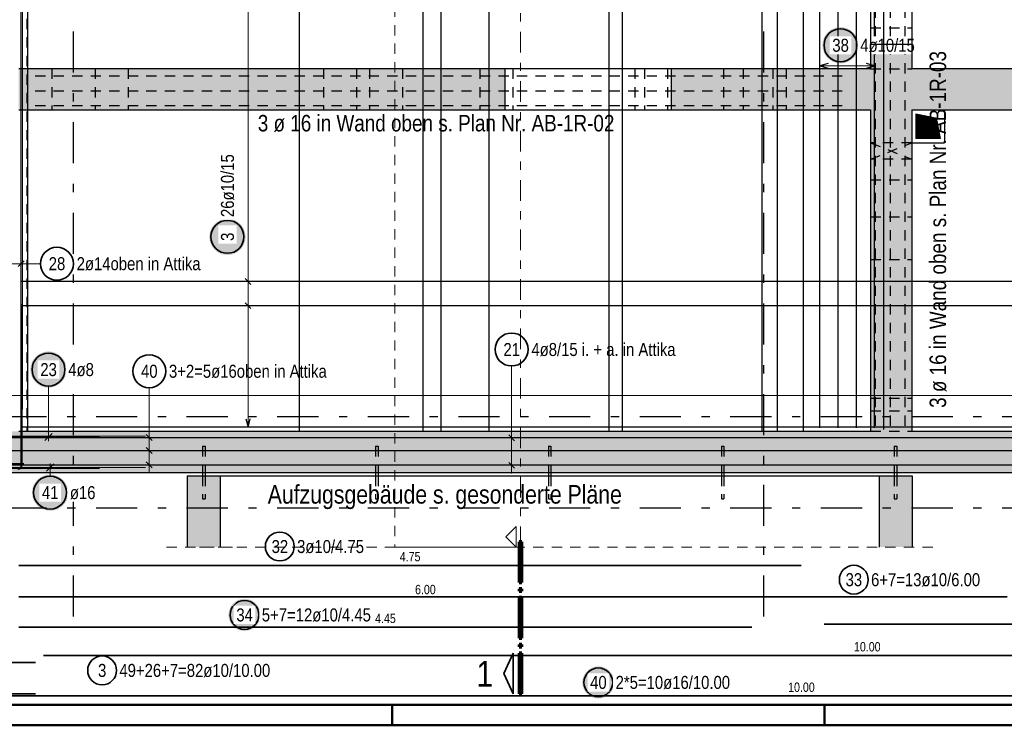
# Model space of a CAD drawing. Header units: millimetres. Extents: x -50 to 89, y -23 to 66.
# Tile 21 of 60: x 5.98 to 17.93, y 0 to 8.56. Entities that reach past the tile are written whole.
import ezdxf

# ---------------------------------------------------------------- set-up
doc = ezdxf.new("R2010")
doc.units = ezdxf.units.MM
for name, pattern in [('DASHDOT', [1, 0.5, -0.25, 0, -0.25]), ('DASHDOTX2', [2, 1, -0.5, 0, -0.5]), ('HIDDEN', [0.375, 0.25, -0.125])]:
    doc.linetypes.add(name, pattern=pattern)
for name, color, linetype, lineweight in [('Achsen', 7, 'Continuous', 20), ('Bewehrung obere', 7, 'Continuous', 20), ('Geschnittene Kanten', 7, 'Continuous', 20), ('Schraffuren', 7, 'Continuous', 20)]:
    doc.layers.add(name, color=color, linetype=linetype, lineweight=lineweight)
doc.styles.add('Arial Narrow', font='ARIALN.TTF')

msp = doc.modelspace()

# ---------------------------------------------------------------- hatches: boundary and pattern name
at = {"lineweight": 13}
h = msp.add_hatch(dxfattribs=at)
h.set_pattern_fill('Mau', color=6, scale=0.01, angle=45, style=0, pattern_type=2)
h.set_pattern_definition([(45, (0, 0), (-0.0036769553, 0.0036769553), [])])
h.paths.add_polyline_path([(17.157032, 7.117223), (17.107032, 7.367223), (16.857032, 7.417223), (16.857032, 7.117223)])
at = {"lineweight": 0, "true_color": 0xffffff}
msp.add_hatch(color=7, dxfattribs=at).paths.add_polyline_path([(6.566936, 2.822811), (6.566802, 2.830489), (6.5664, 2.838158), (6.565731, 2.845808), (6.564795, 2.853429), (6.563594, 2.861014), (6.562129, 2.868552), (6.560401, 2.876034), (6.558414, 2.883452), (6.556169, 2.890795), (6.553669, 2.898056), (6.550917, 2.905225), (6.547916, 2.912293), (6.544671, 2.919253), (6.541185, 2.926095), (6.537462, 2.932811), (6.533507, 2.939394), (6.529324, 2.945834), (6.52492, 2.952124), (6.520298, 2.958257), (6.515466, 2.964225), (6.510428, 2.97002), (6.505191, 2.975636), (6.499761, 2.981066), (6.494145, 2.986303), (6.488349, 2.991341), (6.482382, 2.996174), (6.476249, 3.000795), (6.469959, 3.0052), (6.463518, 3.009382), (6.456936, 3.013337), (6.45022, 3.01706), (6.443378, 3.020546), (6.436418, 3.023791), (6.42935, 3.026792), (6.422181, 3.029544), (6.41492, 3.032044), (6.407576, 3.034289), (6.400159, 3.036276), (6.392677, 3.038004), (6.385139, 3.039469), (6.377554, 3.04067), (6.369932, 3.041606), (6.362283, 3.042275), (6.354614, 3.042677), (6.346936, 3.042811), (6.339258, 3.042677), (6.33159, 3.042275), (6.32394, 3.041606), (6.316318, 3.04067), (6.308734, 3.039469), (6.301196, 3.038004), (6.293713, 3.036276), (6.286296, 3.034289), (6.278952, 3.032044), (6.271692, 3.029544), (6.264523, 3.026792), (6.257454, 3.023791), (6.250494, 3.020546), (6.243652, 3.01706), (6.236936, 3.013337), (6.230354, 3.009382), (6.223914, 3.0052), (6.217623, 3.000795), (6.211491, 2.996174), (6.205523, 2.991341), (6.199727, 2.986303), (6.194111, 2.981066), (6.188681, 2.975636), (6.183444, 2.97002), (6.178406, 2.964225), (6.173574, 2.958257), (6.168952, 2.952124), (6.164548, 2.945834), (6.160366, 2.939394), (6.156411, 2.932811), (6.152688, 2.926095), (6.149201, 2.919253), (6.145956, 2.912293), (6.142956, 2.905225), (6.140204, 2.898056), (6.137704, 2.890795), (6.135459, 2.883452), (6.133471, 2.876034), (6.131744, 2.868552), (6.130278, 2.861014), (6.129077, 2.853429), (6.128141, 2.845808), (6.127472, 2.838158), (6.12707, 2.830489), (6.126936, 2.822811), (6.12707, 2.815133), (6.127472, 2.807465), (6.128141, 2.799815), (6.129077, 2.792193), (6.130278, 2.784609), (6.131744, 2.777071), (6.133471, 2.769589), (6.135459, 2.762171), (6.137704, 2.754828), (6.140204, 2.747567), (6.142956, 2.740398), (6.145956, 2.733329), (6.149201, 2.72637), (6.152688, 2.719528), (6.156411, 2.712811), (6.160366, 2.706229), (6.164548, 2.699789), (6.168952, 2.693499), (6.173574, 2.687366), (6.178406, 2.681398), (6.183444, 2.675603), (6.188681, 2.669986), (6.194111, 2.664557), (6.199727, 2.659319), (6.205523, 2.654282), (6.211491, 2.649449), (6.217623, 2.644828), (6.223914, 2.640423), (6.230354, 2.636241), (6.236936, 2.632286), (6.243652, 2.628563), (6.250494, 2.625077), (6.257454, 2.621831), (6.264523, 2.618831), (6.271692, 2.616079), (6.278952, 2.613579), (6.286296, 2.611334), (6.293713, 2.609346), (6.301196, 2.607619), (6.308734, 2.606154), (6.316318, 2.604952), (6.32394, 2.604017), (6.33159, 2.603347), (6.339258, 2.602945), (6.346936, 2.602811), (6.354614, 2.602945), (6.362283, 2.603347), (6.369932, 2.604017), (6.377554, 2.604952), (6.385139, 2.606154), (6.392677, 2.607619), (6.400159, 2.609346), (6.407576, 2.611334), (6.41492, 2.613579), (6.422181, 2.616079), (6.42935, 2.618831), (6.436418, 2.621831), (6.443378, 2.625077), (6.45022, 2.628563), (6.456936, 2.632286), (6.463518, 2.636241), (6.469959, 2.640423), (6.476249, 2.644828), (6.482382, 2.649449), (6.488349, 2.654282), (6.494145, 2.659319), (6.499761, 2.664557), (6.505191, 2.669986), (6.510428, 2.675603), (6.515466, 2.681398), (6.520298, 2.687366), (6.52492, 2.693499), (6.529324, 2.699789), (6.533507, 2.706229), (6.537462, 2.712811), (6.541185, 2.719528), (6.544671, 2.72637), (6.547916, 2.733329), (6.550917, 2.740398), (6.553669, 2.747567), (6.556169, 2.754828), (6.558414, 2.762171), (6.560401, 2.769589), (6.562129, 2.777071), (6.563594, 2.784609), (6.564795, 2.792193), (6.565731, 2.799815), (6.5664, 2.807465)])
at = {"lineweight": 25, "true_color": 0xffffff}
msp.add_hatch(color=7, dxfattribs=at).paths.add_polyline_path([(13.197384, 0.520096), (13.197266, 0.526902), (13.196909, 0.533699), (13.196316, 0.540479), (13.195487, 0.547235), (13.194422, 0.553958), (13.193123, 0.560639), (13.191592, 0.567271), (13.18983, 0.573845), (13.18784, 0.580354), (13.185625, 0.58679), (13.183185, 0.593144), (13.180526, 0.59941), (13.177649, 0.605579), (13.174559, 0.611643), (13.171259, 0.617596), (13.167754, 0.62343), (13.164047, 0.629139), (13.160143, 0.634714), (13.156047, 0.64015), (13.151763, 0.64544), (13.147298, 0.650577), (13.142656, 0.655555), (13.137843, 0.660367), (13.132865, 0.665009), (13.127728, 0.669475), (13.122438, 0.673758), (13.117003, 0.677854), (13.111427, 0.681758), (13.105719, 0.685466), (13.099884, 0.688971), (13.093931, 0.692271), (13.087867, 0.695361), (13.081698, 0.698238), (13.075433, 0.700897), (13.069078, 0.703336), (13.062643, 0.705552), (13.056134, 0.707542), (13.049559, 0.709304), (13.042927, 0.710835), (13.036246, 0.712134), (13.029523, 0.713198), (13.022768, 0.714028), (13.015987, 0.714621), (13.00919, 0.714977), (13.002384, 0.715096), (12.995579, 0.714977), (12.988782, 0.714621), (12.982001, 0.714028), (12.975246, 0.713198), (12.968523, 0.712134), (12.961842, 0.710835), (12.95521, 0.709304), (12.948635, 0.707542), (12.942126, 0.705552), (12.935691, 0.703336), (12.929336, 0.700897), (12.923071, 0.698238), (12.916902, 0.695361), (12.910838, 0.692271), (12.904884, 0.688971), (12.89905, 0.685466), (12.893342, 0.681758), (12.887766, 0.677854), (12.88233, 0.673758), (12.877041, 0.669475), (12.871904, 0.665009), (12.866926, 0.660367), (12.862113, 0.655555), (12.857471, 0.650577), (12.853006, 0.64544), (12.848722, 0.64015), (12.844626, 0.634714), (12.840722, 0.629139), (12.837015, 0.62343), (12.83351, 0.617596), (12.83021, 0.611643), (12.82712, 0.605579), (12.824243, 0.59941), (12.821584, 0.593144), (12.819144, 0.58679), (12.816928, 0.580354), (12.814938, 0.573845), (12.813177, 0.567271), (12.811646, 0.560639), (12.810347, 0.553958), (12.809282, 0.547235), (12.808453, 0.540479), (12.807859, 0.533699), (12.807503, 0.526902), (12.807384, 0.520096), (12.807503, 0.513291), (12.807859, 0.506494), (12.808453, 0.499713), (12.809282, 0.492957), (12.810347, 0.486235), (12.811646, 0.479553), (12.813177, 0.472921), (12.814938, 0.466347), (12.816928, 0.459838), (12.819144, 0.453402), (12.821584, 0.447048), (12.824243, 0.440782), (12.82712, 0.434614), (12.83021, 0.428549), (12.83351, 0.422596), (12.837015, 0.416762), (12.840722, 0.411054), (12.844626, 0.405478), (12.848722, 0.400042), (12.853006, 0.394753), (12.857471, 0.389616), (12.862113, 0.384638), (12.866926, 0.379825), (12.871904, 0.375183), (12.877041, 0.370717), (12.88233, 0.366434), (12.887766, 0.362338), (12.893342, 0.358434), (12.89905, 0.354727), (12.904884, 0.351221), (12.910838, 0.347921), (12.916902, 0.344831), (12.923071, 0.341955), (12.929336, 0.339295), (12.935691, 0.336856), (12.942126, 0.33464), (12.948635, 0.33265), (12.95521, 0.330888), (12.961842, 0.329357), (12.968523, 0.328059), (12.975246, 0.326994), (12.982001, 0.326164), (12.988782, 0.325571), (12.995579, 0.325215), (13.002384, 0.325096), (13.00919, 0.325215), (13.015987, 0.325571), (13.022768, 0.326164), (13.029523, 0.326994), (13.036246, 0.328059), (13.042927, 0.329357), (13.049559, 0.330888), (13.056134, 0.33265), (13.062643, 0.33464), (13.069078, 0.336856), (13.075433, 0.339295), (13.081698, 0.341955), (13.087867, 0.344831), (13.093931, 0.347921), (13.099884, 0.351221), (13.105719, 0.354727), (13.111427, 0.358434), (13.117003, 0.362338), (13.122438, 0.366434), (13.127728, 0.370717), (13.132865, 0.375183), (13.137843, 0.379825), (13.142656, 0.384638), (13.147298, 0.389616), (13.151763, 0.394753), (13.156047, 0.400042), (13.160143, 0.405478), (13.164047, 0.411054), (13.167754, 0.416762), (13.171259, 0.422596), (13.174559, 0.428549), (13.177649, 0.434614), (13.180526, 0.440782), (13.183185, 0.447048), (13.185625, 0.453402), (13.18784, 0.459838), (13.18983, 0.466347), (13.191592, 0.472921), (13.193123, 0.479553), (13.194422, 0.486235), (13.195487, 0.492957), (13.196316, 0.499713), (13.196909, 0.506494)])
at = {"layer": 'Bewehrung obere', "lineweight": 25, "true_color": 0xffffff}
for points in [[(16.16266, 8.249866), (16.162526, 8.257543), (16.162124, 8.265212), (16.161454, 8.272862), (16.160519, 8.280484), (16.159317, 8.288068), (16.157852, 8.295606), (16.156125, 8.303088), (16.154137, 8.310506), (16.151892, 8.317849), (16.149392, 8.32511), (16.14664, 8.332279), (16.14364, 8.339348), (16.140394, 8.346307), (16.136908, 8.353149), (16.133185, 8.359866), (16.12923, 8.366448), (16.125048, 8.372888), (16.120643, 8.379178), (16.116022, 8.385311), (16.111189, 8.391279), (16.106151, 8.397074), (16.100914, 8.40269), (16.095484, 8.40812), (16.089868, 8.413357), (16.084073, 8.418395), (16.078105, 8.423228), (16.071972, 8.427849), (16.065682, 8.432254), (16.059242, 8.436436), (16.05266, 8.440391), (16.045943, 8.444114), (16.039101, 8.4476), (16.032142, 8.450846), (16.025073, 8.453846), (16.017904, 8.456598), (16.010643, 8.459098), (16.0033, 8.461343), (15.995882, 8.463331), (15.9884, 8.465058), (15.980862, 8.466523), (15.973278, 8.467725), (15.965656, 8.46866), (15.958006, 8.46933), (15.950338, 8.469732), (15.94266, 8.469866), (15.934982, 8.469732), (15.927313, 8.46933), (15.919663, 8.46866), (15.912042, 8.467725), (15.904457, 8.466523), (15.896919, 8.465058), (15.889437, 8.463331), (15.882019, 8.461343), (15.874676, 8.459098), (15.867415, 8.456598), (15.860246, 8.453846), (15.853178, 8.450846), (15.846218, 8.4476), (15.839376, 8.444114), (15.83266, 8.440391), (15.826077, 8.436436), (15.819637, 8.432254), (15.813347, 8.427849), (15.807214, 8.423228), (15.801246, 8.418395), (15.795451, 8.413357), (15.789835, 8.40812), (15.784405, 8.40269), (15.779168, 8.397074), (15.77413, 8.391279), (15.769297, 8.385311), (15.764676, 8.379178), (15.760271, 8.372888), (15.756089, 8.366448), (15.752134, 8.359866), (15.748411, 8.353149), (15.744925, 8.346307), (15.74168, 8.339348), (15.738679, 8.332279), (15.735927, 8.32511), (15.733427, 8.317849), (15.731182, 8.310506), (15.729195, 8.303088), (15.727467, 8.295606), (15.726002, 8.288068), (15.724801, 8.280484), (15.723865, 8.272862), (15.723196, 8.265212), (15.722794, 8.257543), (15.72266, 8.249866), (15.722794, 8.242188), (15.723196, 8.234519), (15.723865, 8.226869), (15.724801, 8.219248), (15.726002, 8.211663), (15.727467, 8.204125), (15.729195, 8.196643), (15.731182, 8.189225), (15.733427, 8.181882), (15.735927, 8.174621), (15.738679, 8.167452), (15.74168, 8.160384), (15.744925, 8.153424), (15.748411, 8.146582), (15.752134, 8.139866), (15.756089, 8.133283), (15.760271, 8.126843), (15.764676, 8.120553), (15.769297, 8.11442), (15.77413, 8.108452), (15.779168, 8.102657), (15.784405, 8.097041), (15.789835, 8.091611), (15.795451, 8.086374), (15.801246, 8.081336), (15.807214, 8.076503), (15.813347, 8.071882), (15.819637, 8.067477), (15.826077, 8.063295), (15.83266, 8.05934), (15.839376, 8.055617), (15.846218, 8.052131), (15.853178, 8.048886), (15.860246, 8.045885), (15.867415, 8.043133), (15.874676, 8.040633), (15.882019, 8.038388), (15.889437, 8.036401), (15.896919, 8.034673), (15.904457, 8.033208), (15.912042, 8.032007), (15.919663, 8.031071), (15.927313, 8.030402), (15.934982, 8.03), (15.94266, 8.029866), (15.950338, 8.03), (15.958006, 8.030402), (15.965656, 8.031071), (15.973278, 8.032007), (15.980862, 8.033208), (15.9884, 8.034673), (15.995882, 8.036401), (16.0033, 8.038388), (16.010643, 8.040633), (16.017904, 8.043133), (16.025073, 8.045885), (16.032142, 8.048886), (16.039101, 8.052131), (16.045943, 8.055617), (16.05266, 8.05934), (16.059242, 8.063295), (16.065682, 8.067477), (16.071972, 8.071882), (16.078105, 8.076503), (16.084073, 8.081336), (16.089868, 8.086374), (16.095484, 8.091611), (16.100914, 8.097041), (16.106151, 8.102657), (16.111189, 8.108452), (16.116022, 8.11442), (16.120643, 8.120553), (16.125048, 8.126843), (16.12923, 8.133283), (16.133185, 8.139866), (16.136908, 8.146582), (16.140394, 8.153424), (16.14364, 8.160384), (16.14664, 8.167452), (16.149392, 8.174621), (16.151892, 8.181882), (16.154137, 8.189225), (16.156125, 8.196643), (16.157852, 8.204125), (16.159317, 8.211663), (16.160519, 8.219248), (16.161454, 8.226869), (16.162124, 8.234519)], [(8.72, 5.925791), (8.719866, 5.933469), (8.719464, 5.941138), (8.718795, 5.948787), (8.717859, 5.956409), (8.716658, 5.963994), (8.715192, 5.971532), (8.713465, 5.979014), (8.711478, 5.986431), (8.709232, 5.993775), (8.706732, 6.001036), (8.70398, 6.008205), (8.70098, 6.015273), (8.697735, 6.022233), (8.694248, 6.029075), (8.690526, 6.035791), (8.686571, 6.042373), (8.682388, 6.048814), (8.677984, 6.055104), (8.673362, 6.061237), (8.66853, 6.067204), (8.663492, 6.073), (8.658255, 6.078616), (8.652825, 6.084046), (8.647209, 6.089283), (8.641413, 6.094321), (8.635446, 6.099153), (8.629313, 6.103775), (8.623022, 6.108179), (8.616582, 6.112362), (8.61, 6.116317), (8.603284, 6.12004), (8.596442, 6.123526), (8.589482, 6.126771), (8.582413, 6.129772), (8.575244, 6.132523), (8.567984, 6.135024), (8.56064, 6.137269), (8.553223, 6.139256), (8.545741, 6.140984), (8.538203, 6.142449), (8.530618, 6.14365), (8.522996, 6.144586), (8.515346, 6.145255), (8.507678, 6.145657), (8.5, 6.145791), (8.492322, 6.145657), (8.484654, 6.145255), (8.477004, 6.144586), (8.469382, 6.14365), (8.461797, 6.142449), (8.454259, 6.140984), (8.446777, 6.139256), (8.43936, 6.137269), (8.432016, 6.135024), (8.424756, 6.132523), (8.417587, 6.129772), (8.410518, 6.126771), (8.403558, 6.123526), (8.396716, 6.12004), (8.39, 6.116317), (8.383418, 6.112362), (8.376978, 6.108179), (8.370687, 6.103775), (8.364554, 6.099153), (8.358587, 6.094321), (8.352791, 6.089283), (8.347175, 6.084046), (8.341745, 6.078616), (8.336508, 6.073), (8.33147, 6.067204), (8.326638, 6.061237), (8.322016, 6.055104), (8.317612, 6.048814), (8.313429, 6.042373), (8.309474, 6.035791), (8.305752, 6.029075), (8.302265, 6.022233), (8.29902, 6.015273), (8.29602, 6.008205), (8.293268, 6.001036), (8.290768, 5.993775), (8.288522, 5.986431), (8.286535, 5.979014), (8.284808, 5.971532), (8.283342, 5.963994), (8.282141, 5.956409), (8.281205, 5.948787), (8.280536, 5.941138), (8.280134, 5.933469), (8.28, 5.925791), (8.280134, 5.918113), (8.280536, 5.910445), (8.281205, 5.902795), (8.282141, 5.895173), (8.283342, 5.887588), (8.284808, 5.880051), (8.286535, 5.872568), (8.288522, 5.865151), (8.290768, 5.857807), (8.293268, 5.850547), (8.29602, 5.843378), (8.29902, 5.836309), (8.302265, 5.829349), (8.305752, 5.822507), (8.309474, 5.815791), (8.313429, 5.809209), (8.317612, 5.802769), (8.322016, 5.796478), (8.326638, 5.790346), (8.33147, 5.784378), (8.336508, 5.778582), (8.341745, 5.772966), (8.347175, 5.767536), (8.352791, 5.762299), (8.358587, 5.757261), (8.364554, 5.752429), (8.370687, 5.747807), (8.376978, 5.743403), (8.383418, 5.739221), (8.39, 5.735266), (8.396716, 5.731543), (8.403558, 5.728056), (8.410518, 5.724811), (8.417587, 5.721811), (8.424756, 5.719059), (8.432016, 5.716559), (8.43936, 5.714314), (8.446777, 5.712326), (8.454259, 5.710599), (8.461797, 5.709133), (8.469382, 5.707932), (8.477004, 5.706996), (8.484654, 5.706327), (8.492322, 5.705925), (8.5, 5.705791), (8.507678, 5.705925), (8.515346, 5.706327), (8.522996, 5.706996), (8.530618, 5.707932), (8.538203, 5.709133), (8.545741, 5.710599), (8.553223, 5.712326), (8.56064, 5.714314), (8.567984, 5.716559), (8.575244, 5.719059), (8.582413, 5.721811), (8.589482, 5.724811), (8.596442, 5.728056), (8.603284, 5.731543), (8.61, 5.735266), (8.616582, 5.739221), (8.623022, 5.743403), (8.629313, 5.747807), (8.635446, 5.752429), (8.641413, 5.757261), (8.647209, 5.762299), (8.652825, 5.767536), (8.658255, 5.772966), (8.663492, 5.778582), (8.66853, 5.784378), (8.673362, 5.790346), (8.677984, 5.796478), (8.682388, 5.802769), (8.686571, 5.809209), (8.690526, 5.815791), (8.694248, 5.822507), (8.697735, 5.829349), (8.70098, 5.836309), (8.70398, 5.843378), (8.706732, 5.850547), (8.709232, 5.857807), (8.711478, 5.865151), (8.713465, 5.872568), (8.715192, 5.880051), (8.716658, 5.887588), (8.717859, 5.895173), (8.718795, 5.902795), (8.719464, 5.910445)]]:
    msp.add_hatch(color=7, dxfattribs=at).paths.add_polyline_path(points)
at = {"layer": 'Geschnittene Kanten', "lineweight": 25, "true_color": 0xffffff}
for points in [[(6.547194, 4.315481), (6.54706, 4.323159), (6.546658, 4.330827), (6.545988, 4.338477), (6.545053, 4.346099), (6.543851, 4.353683), (6.542386, 4.361221), (6.540659, 4.368704), (6.538671, 4.376121), (6.536426, 4.383464), (6.533926, 4.390725), (6.531174, 4.397894), (6.528174, 4.404963), (6.524928, 4.411922), (6.521442, 4.418764), (6.517719, 4.425481), (6.513764, 4.432063), (6.509582, 4.438503), (6.505177, 4.444793), (6.500556, 4.450926), (6.495723, 4.456894), (6.490685, 4.462689), (6.485448, 4.468306), (6.480018, 4.473735), (6.474402, 4.478973), (6.468607, 4.48401), (6.462639, 4.488843), (6.456506, 4.493464), (6.450216, 4.497869), (6.443776, 4.502051), (6.437194, 4.506006), (6.430477, 4.509729), (6.423635, 4.513215), (6.416676, 4.516461), (6.409607, 4.519461), (6.402438, 4.522213), (6.395177, 4.524713), (6.387834, 4.526958), (6.380416, 4.528946), (6.372934, 4.530673), (6.365396, 4.532138), (6.357812, 4.53334), (6.35019, 4.534276), (6.34254, 4.534945), (6.334872, 4.535347), (6.327194, 4.535481), (6.319516, 4.535347), (6.311847, 4.534945), (6.304197, 4.534276), (6.296576, 4.53334), (6.288991, 4.532138), (6.281453, 4.530673), (6.273971, 4.528946), (6.266553, 4.526958), (6.25921, 4.524713), (6.251949, 4.522213), (6.24478, 4.519461), (6.237712, 4.516461), (6.230752, 4.513215), (6.22391, 4.509729), (6.217194, 4.506006), (6.210611, 4.502051), (6.204171, 4.497869), (6.197881, 4.493464), (6.191748, 4.488843), (6.18578, 4.48401), (6.179985, 4.478973), (6.174369, 4.473735), (6.168939, 4.468306), (6.163702, 4.462689), (6.158664, 4.456894), (6.153831, 4.450926), (6.14921, 4.444793), (6.144805, 4.438503), (6.140623, 4.432063), (6.136668, 4.425481), (6.132945, 4.418764), (6.129459, 4.411922), (6.126214, 4.404963), (6.123213, 4.397894), (6.120461, 4.390725), (6.117961, 4.383464), (6.115716, 4.376121), (6.113729, 4.368704), (6.112001, 4.361221), (6.110536, 4.353683), (6.109335, 4.346099), (6.108399, 4.338477), (6.10773, 4.330827), (6.107328, 4.323159), (6.107194, 4.315481), (6.107328, 4.307803), (6.10773, 4.300134), (6.108399, 4.292484), (6.109335, 4.284863), (6.110536, 4.277278), (6.112001, 4.26974), (6.113729, 4.262258), (6.115716, 4.25484), (6.117961, 4.247497), (6.120461, 4.240236), (6.123213, 4.233067), (6.126214, 4.225999), (6.129459, 4.219039), (6.132945, 4.212197), (6.136668, 4.205481), (6.140623, 4.198898), (6.144805, 4.192458), (6.14921, 4.186168), (6.153831, 4.180035), (6.158664, 4.174067), (6.163702, 4.168272), (6.168939, 4.162656), (6.174369, 4.157226), (6.179985, 4.151989), (6.18578, 4.146951), (6.191748, 4.142118), (6.197881, 4.137497), (6.204171, 4.133092), (6.210611, 4.12891), (6.217194, 4.124955), (6.22391, 4.121232), (6.230752, 4.117746), (6.237712, 4.114501), (6.24478, 4.1115), (6.251949, 4.108748), (6.25921, 4.106248), (6.266553, 4.104003), (6.273971, 4.102016), (6.281453, 4.100288), (6.288991, 4.098823), (6.296576, 4.097622), (6.304197, 4.096686), (6.311847, 4.096017), (6.319516, 4.095615), (6.327194, 4.095481), (6.334872, 4.095615), (6.34254, 4.096017), (6.35019, 4.096686), (6.357812, 4.097622), (6.365396, 4.098823), (6.372934, 4.100288), (6.380416, 4.102016), (6.387834, 4.104003), (6.395177, 4.106248), (6.402438, 4.108748), (6.409607, 4.1115), (6.416676, 4.114501), (6.423635, 4.117746), (6.430477, 4.121232), (6.437194, 4.124955), (6.443776, 4.12891), (6.450216, 4.133092), (6.456506, 4.137497), (6.462639, 4.142118), (6.468607, 4.146951), (6.474402, 4.151989), (6.480018, 4.157226), (6.485448, 4.162656), (6.490685, 4.168272), (6.495723, 4.174067), (6.500556, 4.180035), (6.505177, 4.186168), (6.509582, 4.192458), (6.513764, 4.198898), (6.517719, 4.205481), (6.521442, 4.212197), (6.524928, 4.219039), (6.528174, 4.225999), (6.531174, 4.233067), (6.533926, 4.240236), (6.536426, 4.247497), (6.538671, 4.25484), (6.540659, 4.262258), (6.542386, 4.26974), (6.543851, 4.277278), (6.545053, 4.284863), (6.545988, 4.292484), (6.546658, 4.300134)], [(8.902274, 1.339079), (8.902156, 1.345884), (8.901799, 1.352681), (8.901206, 1.359462), (8.900377, 1.366217), (8.899312, 1.37294), (8.898013, 1.379621), (8.896482, 1.386253), (8.89472, 1.392828), (8.89273, 1.399337), (8.890514, 1.405773), (8.888075, 1.412127), (8.885416, 1.418392), (8.882539, 1.424561), (8.879449, 1.430626), (8.876149, 1.436579), (8.872644, 1.442413), (8.868937, 1.448121), (8.865033, 1.453697), (8.860936, 1.459133), (8.856653, 1.464422), (8.852188, 1.469559), (8.847546, 1.474537), (8.842733, 1.47935), (8.837755, 1.483992), (8.832618, 1.488457), (8.827328, 1.492741), (8.821893, 1.496837), (8.816317, 1.500741), (8.810609, 1.504448), (8.804774, 1.507954), (8.798821, 1.511253), (8.792757, 1.514343), (8.786588, 1.51722), (8.780323, 1.519879), (8.773968, 1.522319), (8.767533, 1.524535), (8.761024, 1.526525), (8.754449, 1.528286), (8.747817, 1.529817), (8.741136, 1.531116), (8.734413, 1.532181), (8.727657, 1.53301), (8.720877, 1.533604), (8.71408, 1.53396), (8.707274, 1.534079), (8.700469, 1.53396), (8.693672, 1.533604), (8.686891, 1.53301), (8.680136, 1.532181), (8.673413, 1.531116), (8.666732, 1.529817), (8.6601, 1.528286), (8.653525, 1.526525), (8.647016, 1.524535), (8.64058, 1.522319), (8.634226, 1.519879), (8.627961, 1.51722), (8.621792, 1.514343), (8.615727, 1.511253), (8.609774, 1.507954), (8.60394, 1.504448), (8.598232, 1.500741), (8.592656, 1.496837), (8.58722, 1.492741), (8.581931, 1.488457), (8.576794, 1.483992), (8.571816, 1.47935), (8.567003, 1.474537), (8.562361, 1.469559), (8.557896, 1.464422), (8.553612, 1.459133), (8.549516, 1.453697), (8.545612, 1.448121), (8.541905, 1.442413), (8.538399, 1.436579), (8.5351, 1.430626), (8.53201, 1.424561), (8.529133, 1.418392), (8.526474, 1.412127), (8.524034, 1.405773), (8.521818, 1.399337), (8.519828, 1.392828), (8.518067, 1.386253), (8.516536, 1.379621), (8.515237, 1.37294), (8.514172, 1.366217), (8.513343, 1.359462), (8.512749, 1.352681), (8.512393, 1.345884), (8.512274, 1.339079), (8.512393, 1.332273), (8.512749, 1.325476), (8.513343, 1.318696), (8.514172, 1.31194), (8.515237, 1.305217), (8.516536, 1.298536), (8.518067, 1.291904), (8.519828, 1.285329), (8.521818, 1.27882), (8.524034, 1.272385), (8.526474, 1.26603), (8.529133, 1.259765), (8.53201, 1.253596), (8.5351, 1.247532), (8.538399, 1.241579), (8.541905, 1.235744), (8.545612, 1.230036), (8.549516, 1.224461), (8.553612, 1.219025), (8.557896, 1.213735), (8.562361, 1.208598), (8.567003, 1.20362), (8.571816, 1.198807), (8.576794, 1.194165), (8.581931, 1.1897), (8.58722, 1.185417), (8.592656, 1.18132), (8.598232, 1.177416), (8.60394, 1.173709), (8.609774, 1.170204), (8.615727, 1.166904), (8.621792, 1.163814), (8.627961, 1.160937), (8.634226, 1.158278), (8.64058, 1.155839), (8.647016, 1.153623), (8.653525, 1.151633), (8.6601, 1.149871), (8.666732, 1.14834), (8.673413, 1.147041), (8.680136, 1.145976), (8.686891, 1.145147), (8.693672, 1.144554), (8.700469, 1.144197), (8.707274, 1.144079), (8.71408, 1.144197), (8.720877, 1.144554), (8.727657, 1.145147), (8.734413, 1.145976), (8.741136, 1.147041), (8.747817, 1.14834), (8.754449, 1.149871), (8.761024, 1.151633), (8.767533, 1.153623), (8.773968, 1.155839), (8.780323, 1.158278), (8.786588, 1.160937), (8.792757, 1.163814), (8.798821, 1.166904), (8.804774, 1.170204), (8.810609, 1.173709), (8.816317, 1.177416), (8.821893, 1.18132), (8.827328, 1.185417), (8.832618, 1.1897), (8.837755, 1.194165), (8.842733, 1.198807), (8.847546, 1.20362), (8.852188, 1.208598), (8.856653, 1.213735), (8.860936, 1.219025), (8.865033, 1.224461), (8.868937, 1.230036), (8.872644, 1.235744), (8.876149, 1.241579), (8.879449, 1.247532), (8.882539, 1.253596), (8.885416, 1.259765), (8.888075, 1.26603), (8.890514, 1.272385), (8.89273, 1.27882), (8.89472, 1.285329), (8.896482, 1.291904), (8.898013, 1.298536), (8.899312, 1.305217), (8.900377, 1.31194), (8.901206, 1.318696), (8.901799, 1.325476)]]:
    msp.add_hatch(color=7, dxfattribs=at).paths.add_polyline_path(points)
at = {"layer": 'Schraffuren', "lineweight": 13, "true_color": 0xd7ffd7}
for points in [[(16.80703, 8.262528), (16.80703, 3.567223), (16.30703, 3.567223), (16.30703, 8.262528)], [(11.866962, 7.967223), (11.866962, 7.467223), (5.96603, 7.467223), (5.966007, 7.967223)], [(16.30703, 7.967223), (16.30703, 7.467223), (13.886962, 7.467223), (13.886962, 7.967223)], [(20.45703, 7.467223), (16.807032, 7.467223), (16.807032, 7.967223), (20.45703, 7.967223)], [(42.856962, 3.067223), (5.466215, 3.067223), (5.466215, 3.567223), (42.856962, 3.567223)], [(8.411917, 3.027223), (8.411917, 2.162878), (8.011917, 2.162878), (8.011917, 3.027223)], [(8.411917, 3.027223), (8.411917, 2.162878), (8.011917, 2.162878), (8.011917, 3.027223)], [(16.811928, 3.027223), (16.811928, 2.162878), (16.411928, 2.162878), (16.411928, 3.027223)]]:
    msp.add_hatch(color=254, dxfattribs=at).paths.add_polyline_path(points)

# ---------------------------------------------------------------- linework, layer by layer
at = {"color": 3, "linetype": 'HIDDEN', "lineweight": 25, "ltscale": 0.5}
for p, q in [((6.066215, 21.621704), (6.066215, 3.567223)), ((16.368234, 3.633269), (16.368234, 13.445836)), ((16.548234, 3.633269), (16.548234, 13.445836)), ((16.728234, 3.633269), (16.728234, 13.445836)), ((16.30703, 8.462283), (16.80703, 8.462283)), ((6.366216, 7.967223), (6.366216, 7.467223)), ((6.893019, 7.967223), (6.893019, 7.467223)), ((7.293019, 7.967223), (7.293019, 7.467223)), ((9.66603, 7.967223), (9.66603, 7.467223)), ((10.065423, 7.967223), (10.065423, 7.467223)), ((10.223923, 7.967223), (10.223923, 7.467223)), ((10.623923, 7.967223), (10.623923, 7.467223)), ((11.565423, 7.967223), (11.565423, 7.467223)), ((11.963425, 7.967223), (11.963425, 7.467223)), ((13.443728, 7.967223), (13.443728, 7.467223)), ((13.563425, 7.967223), (13.563425, 7.467223)), ((13.843728, 7.967223), (13.843728, 7.467223)), ((14.520231, 7.967223), (14.520231, 7.467223)), ((14.76143, 7.967223), (14.76143, 7.467223)), ((15.120231, 7.967223), (15.120231, 7.467223)), ((15.28143, 7.967223), (15.28143, 7.467223)), ((16.30703, 7.967223), (16.30703, 7.962283)), ((16.30703, 7.962283), (16.80703, 7.962283)), ((16.807032, 7.967223), (16.807032, 7.962283)), ((6.164602, 7.879031), (15.977169, 7.879031)), ((6.164602, 7.699031), (15.977169, 7.699031)), ((6.164602, 7.519031), (15.977169, 7.519031)), ((16.80703, 7.067223), (16.30703, 7.067223)), ((16.30703, 7.067223), (16.80703, 6.867223)), ((16.30703, 6.867223), (16.80703, 7.067223)), ((16.80703, 6.867223), (16.30703, 6.867223)), ((16.30703, 6.616126), (16.806735, 6.616126)), ((16.806735, 6.616126), (16.806735, 6.170224)), ((16.30703, 6.170224), (16.806735, 6.170224)), ((16.806735, 6.170224), (16.806735, 5.650224)), ((16.30703, 5.650224), (16.806735, 5.650224)), ((16.806735, 5.650224), (16.806735, 3.967223)), ((16.30703, 3.967223), (16.806735, 3.967223)), ((16.806735, 3.967223), (16.806735, 3.567223)), ((16.30703, 3.816126), (16.806735, 3.816126)), ((16.30703, 3.567223), (16.806735, 3.567223)), ((16.806735, 3.567223), (16.80703, 3.567223)), ((8.195917, 3.38723), (8.197135, 3.38723)), ((8.195917, 3.38723), (8.195917, 3.067223)), ((8.197135, 3.38723), (8.200604, 3.38723)), ((8.200604, 3.38723), (8.205795, 3.38723)), ((8.205795, 3.38723), (8.211917, 3.38723)), ((8.211917, 3.38723), (8.21804, 3.38723)), ((8.21804, 3.38723), (8.223231, 3.38723)), ((8.223231, 3.38723), (8.2267, 3.38723)), ((8.2267, 3.38723), (8.227917, 3.38723)), ((8.227917, 3.38723), (8.227917, 3.067223)), ((10.295917, 3.38723), (10.297135, 3.38723)), ((10.295917, 3.38723), (10.295917, 3.067223)), ((10.297135, 3.38723), (10.300604, 3.38723)), ((10.300604, 3.38723), (10.305795, 3.38723)), ((10.305795, 3.38723), (10.311917, 3.38723)), ((10.311917, 3.38723), (10.31804, 3.38723)), ((10.31804, 3.38723), (10.323231, 3.38723)), ((10.323231, 3.38723), (10.3267, 3.38723)), ((10.3267, 3.38723), (10.327917, 3.38723)), ((10.327917, 3.38723), (10.327917, 3.067223)), ((12.395917, 3.38723), (12.397135, 3.38723)), ((12.395917, 3.38723), (12.395917, 3.067223)), ((12.397135, 3.38723), (12.400604, 3.38723)), ((12.400604, 3.38723), (12.405795, 3.38723)), ((12.405795, 3.38723), (12.411917, 3.38723)), ((12.411917, 3.38723), (12.41804, 3.38723)), ((12.41804, 3.38723), (12.423231, 3.38723)), ((12.423231, 3.38723), (12.4267, 3.38723)), ((12.4267, 3.38723), (12.427917, 3.38723)), ((12.427917, 3.38723), (12.427917, 3.067223)), ((14.495917, 3.38723), (14.497135, 3.38723)), ((14.495917, 3.38723), (14.495917, 3.067223)), ((14.497135, 3.38723), (14.500604, 3.38723)), ((14.500604, 3.38723), (14.505795, 3.38723)), ((14.505795, 3.38723), (14.511917, 3.38723)), ((14.511917, 3.38723), (14.51804, 3.38723)), ((14.51804, 3.38723), (14.523231, 3.38723)), ((14.523231, 3.38723), (14.5267, 3.38723)), ((14.5267, 3.38723), (14.527917, 3.38723)), ((14.527917, 3.38723), (14.527917, 3.067223)), ((16.595917, 3.38723), (16.597135, 3.38723)), ((16.595917, 3.38723), (16.595917, 3.067223)), ((16.597135, 3.38723), (16.600604, 3.38723)), ((16.600604, 3.38723), (16.605795, 3.38723)), ((16.605795, 3.38723), (16.611917, 3.38723)), ((16.611917, 3.38723), (16.61804, 3.38723)), ((16.61804, 3.38723), (16.623231, 3.38723)), ((16.623231, 3.38723), (16.6267, 3.38723)), ((16.6267, 3.38723), (16.627917, 3.38723)), ((16.627917, 3.38723), (16.627917, 3.067223)), ((8.195917, 3.027223), (8.195917, 2.74723)), ((8.227917, 3.027223), (8.227917, 2.74723)), ((10.295917, 3.027223), (10.295917, 2.74723)), ((10.327917, 3.027223), (10.327917, 2.74723)), ((12.395917, 3.027223), (12.395917, 2.74723)), ((12.427917, 3.027223), (12.427917, 2.74723)), ((14.495917, 3.027223), (14.495917, 2.74723)), ((14.527917, 3.027223), (14.527917, 2.74723)), ((16.595917, 3.027223), (16.595917, 2.74723)), ((16.627917, 3.027223), (16.627917, 2.74723)), ((8.195917, 2.74723), (8.197135, 2.74723)), ((8.197135, 2.74723), (8.200604, 2.74723)), ((8.200604, 2.74723), (8.205795, 2.74723)), ((8.205795, 2.74723), (8.211917, 2.74723)), ((8.211917, 2.74723), (8.21804, 2.74723)), ((8.21804, 2.74723), (8.223231, 2.74723)), ((8.223231, 2.74723), (8.2267, 2.74723)), ((8.2267, 2.74723), (8.227917, 2.74723)), ((10.295917, 2.74723), (10.297135, 2.74723)), ((10.297135, 2.74723), (10.300604, 2.74723)), ((10.300604, 2.74723), (10.305795, 2.74723)), ((10.305795, 2.74723), (10.311917, 2.74723)), ((10.311917, 2.74723), (10.31804, 2.74723)), ((10.31804, 2.74723), (10.323231, 2.74723)), ((10.323231, 2.74723), (10.3267, 2.74723)), ((10.3267, 2.74723), (10.327917, 2.74723)), ((12.395917, 2.74723), (12.397135, 2.74723)), ((12.397135, 2.74723), (12.400604, 2.74723)), ((12.400604, 2.74723), (12.405795, 2.74723)), ((12.405795, 2.74723), (12.411917, 2.74723)), ((12.411917, 2.74723), (12.41804, 2.74723)), ((12.41804, 2.74723), (12.423231, 2.74723)), ((12.423231, 2.74723), (12.4267, 2.74723)), ((12.4267, 2.74723), (12.427917, 2.74723)), ((14.495917, 2.74723), (14.497135, 2.74723)), ((14.497135, 2.74723), (14.500604, 2.74723)), ((14.500604, 2.74723), (14.505795, 2.74723)), ((14.505795, 2.74723), (14.511917, 2.74723)), ((14.511917, 2.74723), (14.51804, 2.74723)), ((14.51804, 2.74723), (14.523231, 2.74723)), ((14.523231, 2.74723), (14.5267, 2.74723)), ((14.5267, 2.74723), (14.527917, 2.74723)), ((16.595917, 2.74723), (16.597135, 2.74723)), ((16.597135, 2.74723), (16.600604, 2.74723)), ((16.600604, 2.74723), (16.605795, 2.74723)), ((16.605795, 2.74723), (16.611917, 2.74723)), ((16.611917, 2.74723), (16.61804, 2.74723)), ((16.61804, 2.74723), (16.623231, 2.74723)), ((16.623231, 2.74723), (16.6267, 2.74723)), ((16.6267, 2.74723), (16.627917, 2.74723))]:
    msp.add_line(p, q, dxfattribs=at)
at = {"color": 3, "linetype": 'Continuous', "lineweight": 25}
for p, q in [((11.866962, 7.967223), (13.886962, 7.967223)), ((11.866962, 7.467223), (13.886962, 7.467223)), ((17.207032, 7.467223), (17.207032, 7.067223)), ((16.807032, 7.067223), (17.207032, 7.067223)), ((8.195917, 3.067223), (8.195917, 3.027223)), ((8.227917, 3.067223), (8.227917, 3.027223)), ((8.411917, 3.027223), (16.411928, 3.027223)), ((10.295917, 3.067223), (10.295917, 3.027223)), ((10.327917, 3.067223), (10.327917, 3.027223)), ((12.395917, 3.067223), (12.395917, 3.027223)), ((12.427917, 3.067223), (12.427917, 3.027223)), ((14.495917, 3.067223), (14.495917, 3.027223)), ((14.527917, 3.067223), (14.527917, 3.027223)), ((16.595917, 3.067223), (16.595917, 3.027223)), ((16.627917, 3.067223), (16.627917, 3.027223))]:
    msp.add_line(p, q, dxfattribs=at)
at = {"color": 6, "linetype": 'Continuous', "lineweight": 13}
for p, q in [((16.857032, 7.117223), (16.857032, 7.417223)), ((17.107032, 7.367223), (16.857032, 7.417223)), ((17.157032, 7.117223), (17.107032, 7.367223)), ((17.157032, 7.117223), (16.857032, 7.117223))]:
    msp.add_line(p, q, dxfattribs=at)
at = {"color": 9, "linetype": 'Continuous', "lineweight": 0, "ltscale": 0.5}
for p, q in [((6.006215, 5.107223), (6.006215, 3.163223)), ((5.570215, 3.507223), (7.506215, 3.507223)), ((7.506215, 3.127223), (5.570215, 3.127223))]:
    msp.add_line(p, q, dxfattribs=at)
at = {"color": 5, "linetype": 'Continuous', "lineweight": 18, "ltscale": 0.5}
for p, q in [((7.55, 4.095243), (7.55, 3.590784)), ((7.55, 3.059262), (7.55, 3.590784)), ((7.4, 3.490784), (7.7, 3.490784)), ((7.4, 3.333747), (7.7, 3.333747)), ((6.346936, 3.022811), (6.346936, 3.177223)), ((7.4, 3.159262), (7.7, 3.159262))]:
    msp.add_line(p, q, dxfattribs=at)
at = {"color": 3, "linetype": 'Continuous', "lineweight": 25, "ltscale": 0.5}
for p, q in [((5.576556, 3.490784), (25.576556, 3.490784)), ((7.514645, 3.526139), (7.585355, 3.455428)), ((7.514645, 3.369103), (7.585355, 3.298392)), ((5.576556, 3.333747), (25.576556, 3.333747)), ((5.576556, 3.159262), (25.576556, 3.159262)), ((6.39113, 3.171418), (6.302742, 3.083029)), ((7.514645, 3.194618), (7.585355, 3.123907))]:
    msp.add_line(p, q, dxfattribs=at)
at = {"color": 5, "linetype": 'HIDDEN', "lineweight": 18, "ltscale": 0.5}
for p, q in [((7.761917, 2.162878), (8.661917, 2.162878)), ((8.161917, 2.162878), (17.061928, 2.162878))]:
    msp.add_line(p, q, dxfattribs=at)
at = {"color": 1, "linetype": 'Continuous', "lineweight": 70}
for p, q in [((12.072065, 2.226627), (12.04207, 2.226627)), ((12.04207, 2.226627), (12.04207, 1.731626)), ((12.072065, 1.731626), (12.072065, 2.226627)), ((12.04207, 1.731626), (12.072065, 1.731626)), ((12.072065, 1.656627), (12.04207, 1.656627)), ((12.04207, 1.656627), (12.04207, 1.626626)), ((12.04207, 1.626626), (12.072065, 1.626626)), ((12.072065, 1.626626), (12.072065, 1.656627)), ((12.072065, 1.551628), (12.04207, 1.551628)), ((12.04207, 1.551628), (12.04207, 1.056627)), ((12.072065, 1.056627), (12.072065, 1.551628)), ((12.04207, 1.056627), (12.072065, 1.056627)), ((12.072065, 0.981626), (12.04207, 0.981626)), ((12.04207, 0.981626), (12.04207, 0.951627)), ((12.072065, 0.951627), (12.072065, 0.981626)), ((12.04207, 0.951627), (12.072065, 0.951627)), ((12.072065, 0.876626), (12.04207, 0.876626)), ((12.04207, 0.876626), (12.04207, 0.381626)), ((12.072065, 0.381626), (12.072065, 0.876626)), ((12.04207, 0.381626), (12.072065, 0.381626))]:
    msp.add_line(p, q, dxfattribs=at)
at = {"color": 2, "linetype": 'Continuous', "lineweight": 35}
for p, q in [((11.96707, 0.876626), (11.85457, 0.629129)), ((11.96707, 0.381626), (11.96707, 0.876626)), ((11.85457, 0.629129), (11.96707, 0.381626))]:
    msp.add_line(p, q, dxfattribs=at)
at = {"color": 2, "linetype": 'Continuous', "lineweight": 35, "ltscale": 0.5}
for p, q in [((4.232221, 0.763273), (6.168221, 0.763273)), ((6.168221, 0.383273), (4.232221, 0.383273)), ((5.466215, 0.35568), (25.466215, 0.35568))]:
    msp.add_line(p, q, dxfattribs=at)
at = {"color": 4, "linetype": 'Continuous', "lineweight": 50}
for p, q in [((1, 0.25), (87.25, 0.25)), ((0, 0), (87.5, 0))]:
    msp.add_line(p, q, dxfattribs=at)
at = {"color": 4, "linetype": 'Continuous', "lineweight": 50, "ltscale": 0.2}
for p, q in [((10.5, 0), (10.5, 0.25)), ((15.75, 0), (15.75, 0.25))]:
    msp.add_line(p, q, dxfattribs=at)
at = {"color": 2, "linetype": 'Continuous', "lineweight": 35, "ltscale": 0.5}
for centre, radius in [((7.55, 4.295243), 0.2), ((6.346936, 2.822811), 0.2), ((13.002384, 0.520096), 0.175)]:
    msp.add_circle(centre, radius, dxfattribs=at)
at = {"color": 9, "linetype": 'Continuous', "lineweight": 0, "ltscale": 0.5}
msp.add_arc((5.950215, 3.163223), 0.056, 270, 0, dxfattribs=at)
at = {"layer": 'Achsen', "color": 3, "linetype": 'DASHDOTX2', "lineweight": 25, "ltscale": 0.5}
for p, q in [((6.627008, 39.218719), (6.627008, 1.25994)), ((15.007008, 39.218719), (15.007008, 1.25994)), ((3.604582, 3.747023), (49.572129, 3.747023)), ((3.604582, 2.637023), (49.572129, 2.637023))]:
    msp.add_line(p, q, dxfattribs=at)
at = {"layer": 'Achsen', "color": 9, "linetype": 'Continuous', "lineweight": 0}
msp.add_circle((6.30906, 3.562614), 0.00222, dxfattribs=at)
at = {"layer": 'Bewehrung obere', "color": 9, "linetype": 'HIDDEN', "lineweight": 0, "ltscale": 0.5}
for p, q in [((10.532334, 38.420087), (10.532334, 2.162878)), ((10.532334, 2.162878), (12.055841, 2.162878))]:
    msp.add_line(p, q, dxfattribs=at)
at = {"layer": 'Bewehrung obere', "color": 9, "linetype": 'DASHDOT', "lineweight": 0, "ltscale": 0.5}
msp.add_line((12.055841, 2.162878), (12.055841, 38.420087), dxfattribs=at)
at = {"layer": 'Bewehrung obere', "color": 9, "linetype": 'Continuous', "lineweight": 0, "ltscale": 0.5}
for p, q in [((6.013426, 3.834455), (6.013426, 23.834455)), ((6.000929, 3.487686), (26.000929, 3.487686)), ((6.000929, 3.154746), (26.000929, 3.154746))]:
    msp.add_line(p, q, dxfattribs=at)
at = {"layer": 'Bewehrung obere', "color": 3, "linetype": 'Continuous', "lineweight": 25, "ltscale": 0.5}
for p, q in [((5.996235, 3.137223), (5.996235, 23.137223)), ((13.297026, 3.567223), (13.297026, 22.121704)), ((14.992041, 3.567223), (14.992041, 22.121704)), ((6.076216, 3.567223), (6.076216, 22.041704)), ((9.375626, 3.567223), (9.375626, 22.041704)), ((10.875357, 3.567223), (10.875357, 22.041704)), ((15.177008, 3.567223), (15.177008, 18.756797)), ((15.492042, 3.567223), (15.492042, 18.756797)), ((15.692042, 3.606847), (15.692042, 16.066847)), ((15.913705, 3.606847), (15.913705, 16.066847)), ((16.135367, 3.606847), (16.135367, 16.066847)), ((16.35703, 3.606847), (16.35703, 16.066847)), ((11.09536, 3.567223), (11.09536, 10.891704)), ((11.677751, 3.567223), (11.677751, 10.891704)), ((13.133727, 3.567223), (13.133727, 10.891704)), ((15.792042, 8.026795), (15.692042, 8)), ((16.35703, 8), (16.25703, 8.026795)), ((15.692042, 8), (15.792042, 7.973205)), ((16.25703, 7.973205), (16.35703, 8)), ((5.96088, 5.564645), (6.031591, 5.635356)), ((25.986129, 5.384698), (5.986129, 5.384698)), ((8.714645, 5.420053), (8.785355, 5.349342)), ((25.986143, 5.090119), (5.986143, 5.090119)), ((8.714645, 5.125474), (8.785355, 5.054763)), ((8.723205, 3.717223), (8.75, 3.617223)), ((8.75, 3.617223), (8.776795, 3.717223)), ((25.986213, 3.617223), (5.986213, 3.617223)), ((11.914645, 3.523041), (11.985355, 3.45233)), ((5.506215, 3.177236), (6.026215, 3.177236)), ((11.914645, 3.190101), (11.985355, 3.119391))]:
    msp.add_line(p, q, dxfattribs=at)
at = {"layer": 'Bewehrung obere', "color": 5, "linetype": 'Continuous', "lineweight": 18, "ltscale": 0.5}
for p, q in [((8.75, 3.617223), (8.75, 10.981699)), ((15.692042, 8.15), (15.692042, 7.85)), ((16.35703, 7.85), (16.35703, 8.15)), ((15.692042, 8), (16.35703, 8)), ((5.996235, 5.45), (5.996235, 5.75)), ((6.096235, 5.6), (5.436215, 5.6)), ((6.229351, 5.6), (6.096235, 5.6)), ((8.6, 5.384698), (8.9, 5.384698)), ((8.6, 5.090119), (8.9, 5.090119)), ((11.95, 4.358862), (11.95, 3.587686)), ((5.576215, 4), (42.746937, 4)), ((8.6, 3.617223), (8.9, 3.617223)), ((11.95, 3.054746), (11.95, 3.587686)), ((11.8, 3.487686), (12.1, 3.487686)), ((11.8, 3.154746), (12.1, 3.154746))]:
    msp.add_line(p, q, dxfattribs=at)
at = {"layer": 'Bewehrung obere', "color": 9, "linetype": 'Continuous', "lineweight": 0}
for p, q in [((12.005841, 2.412878), (11.880841, 2.287878)), ((12.005841, 2.162878), (12.005841, 2.412878)), ((11.880841, 2.287878), (12.005841, 2.162878))]:
    msp.add_line(p, q, dxfattribs=at)
at = {"layer": 'Bewehrung obere', "color": 2, "linetype": 'Continuous', "lineweight": 35, "ltscale": 0.5}
for p, q in [((5.966215, 1.939666), (15.466215, 1.939666)), ((5.965413, 1.559329), (17.965413, 1.559329)), ((6.265855, 0.846414), (26.265855, 0.846414))]:
    msp.add_line(p, q, dxfattribs=at)
for centre, radius in [((15.94266, 8.249866), 0.2), ((8.5, 5.925791), 0.2), ((6.429351, 5.6), 0.2), ((11.95, 4.558862), 0.2), ((9.135283, 2.16871), 0.175), ((16.103759, 1.766304), 0.175), ((6.978311, 0.665693), 0.175)]:
    msp.add_circle(centre, radius, dxfattribs=at)
at = {"layer": 'Geschnittene Kanten', "color": 3, "linetype": 'Continuous', "lineweight": 25}
for p, q in [((5.966007, 7.967223), (11.866962, 7.967223)), ((11.866962, 7.967223), (11.866962, 7.467223)), ((13.886962, 7.967223), (16.30703, 7.967223)), ((13.886962, 7.967223), (13.886962, 7.467223)), ((16.807032, 7.967223), (20.45703, 7.967223)), ((5.96603, 7.467223), (11.866962, 7.467223)), ((13.886962, 7.467223), (16.30703, 7.467223)), ((16.30703, 7.467223), (16.30703, 3.567223)), ((16.807032, 7.467223), (20.45703, 7.467223)), ((16.807032, 7.467223), (16.807032, 3.567223)), ((5.966215, 3.567223), (16.30703, 3.567223)), ((16.80703, 3.567223), (22.87703, 3.567223)), ((5.466215, 3.067223), (42.856962, 3.067223)), ((8.011917, 3.027223), (8.411917, 3.027223)), ((8.011917, 3.027223), (8.011917, 2.162878)), ((8.411917, 3.027223), (8.411917, 2.162878)), ((16.411928, 3.027223), (16.811928, 3.027223)), ((16.411928, 3.027223), (16.411928, 2.162878)), ((16.811928, 3.027223), (16.811928, 2.162878))]:
    msp.add_line(p, q, dxfattribs=at)
at = {"layer": 'Geschnittene Kanten', "color": 3, "linetype": 'Continuous', "lineweight": 25, "ltscale": 0.5}
for p, q in [((5.996171, 4.507223), (5.996235, 3.139225)), ((6.946894, 3.497607), (5.578894, 3.497607)), ((6.282999, 3.453412), (6.371388, 3.541801)), ((5.578894, 3.117607), (6.946894, 3.117607))]:
    msp.add_line(p, q, dxfattribs=at)
at = {"layer": 'Geschnittene Kanten', "color": 5, "linetype": 'Continuous', "lineweight": 18, "ltscale": 0.5}
msp.add_line((6.327194, 4.115481), (6.327194, 3.447607), dxfattribs=at)
at = {"layer": 'Geschnittene Kanten', "color": 2, "linetype": 'Continuous', "lineweight": 35, "ltscale": 0.5}
for p, q in [((15.744364, 1.226195), (28.344364, 1.226195)), ((5.966215, 1.190485), (14.866215, 1.190485))]:
    msp.add_line(p, q, dxfattribs=at)
for centre, radius in [((6.327194, 4.315481), 0.2), ((8.707274, 1.339079), 0.175)]:
    msp.add_circle(centre, radius, dxfattribs=at)
at = {"layer": 'Geschnittene Kanten', "color": 3, "linetype": 'Continuous', "lineweight": 25, "ltscale": 0.5}
msp.add_arc((5.964235, 3.139223), 0.032, 270, 0.002712, dxfattribs=at)

# ---------------------------------------------------------------- texts
at = {"color": 2, "lineweight": 35, "style": 'Arial Narrow'}
msp.add_text('3 ø 16 in Wand oben s. Plan Nr. AB-1R-03', height=0.2, rotation=90, dxfattribs=at).set_placement((17.224433, 3.850524))
msp.add_text('3 ø 16 in Wand oben s. Plan Nr. AB-1R-02', height=0.2, dxfattribs=at).set_placement((8.868198, 7.204736))
at = {"color": 1, "lineweight": 70, "style": 'Arial Narrow'}
msp.add_text('1', height=0.315, dxfattribs=at).set_placement((11.523369, 0.466692))
at = {"color": 2, "lineweight": 35, "char_height": 0.1575, "attachment_point": 1, "line_spacing_factor": 0.9, "style": 'Arial Narrow'}
for s, insert in [('40', (7.450775, 4.373993)), ('3+2=5ø16oben in Attika', (7.79, 4.373993))]:
    msp.add_mtext(s, dxfattribs=dict(at, insert=insert))
at = {"color": 3, "lineweight": 25, "insert": (15.307028, 0.51818), "char_height": 0.1125, "attachment_point": 1, "line_spacing_factor": 0.9, "style": 'Arial Narrow'}
msp.add_mtext('10.00', dxfattribs=at)
at = {"layer": 'Achsen', "color": 4, "lineweight": 50, "style": 'Arial Narrow'}
msp.add_text('Aufzugsgebäude s. gesonderte Pläne', height=0.225, dxfattribs=at).set_placement((8.989072, 2.689397))
at = {"layer": 'Bewehrung obere', "color": 2, "lineweight": 35, "char_height": 0.1575, "attachment_point": 1, "line_spacing_factor": 0.9, "style": 'Arial Narrow'}
for s, insert in [('28', (6.330126, 5.67875)), ('2ø14oben in Attika', (6.669351, 5.67875)), ('21', (11.850775, 4.637612)), ('4ø8/15 i. + a. in Attika', (12.19, 4.637612)), ('32', (9.036058, 2.24746)), ('3ø10/4.75', (9.345283, 2.24746)), ('33', (16.004534, 1.845054)), ('6+7=13ø10/6.00', (16.313759, 1.845054)), ('3', (6.928698, 0.744443)), ('49+26+7=82ø10/10.00', (7.188311, 0.744443))]:
    msp.add_mtext(s, dxfattribs=dict(at, insert=insert))
at = {"layer": 'Bewehrung obere', "color": 3, "lineweight": 25, "char_height": 0.1125, "attachment_point": 1, "line_spacing_factor": 0.9, "style": 'Arial Narrow'}
for s, insert in [('4.75', (10.592465, 2.102166)), ('6.00', (10.777379, 1.703235)), ('10.00', (16.106668, 1.008914))]:
    msp.add_mtext(s, dxfattribs=dict(at, insert=insert))
at = {"layer": 'Geschnittene Kanten', "color": 3, "lineweight": 25, "insert": (10.292465, 1.352985), "char_height": 0.1125, "attachment_point": 1, "line_spacing_factor": 0.9, "style": 'Arial Narrow'}
msp.add_mtext('4.45', dxfattribs=at)

# ---------------------------------------------------------------- next in the draw order: texts
at = {"color": 2, "lineweight": 35, "char_height": 0.1575, "attachment_point": 1, "line_spacing_factor": 0.9, "style": 'Arial Narrow', "bg_fill": 3, "box_fill_scale": 1.2, "bg_fill_color": 256, "bg_fill_true_color": 13158600, "bg_fill_transparency": 0}
for s, insert in [('41', (6.247711, 2.901561)), ('ø16', (6.586936, 2.901561)), ('40', (12.903159, 0.598846)), ('2*5=10ø16/10.00', (13.212384, 0.598846))]:
    msp.add_mtext(s, dxfattribs=dict(at, insert=insert))
at = {"layer": 'Bewehrung obere', "color": 2, "lineweight": 35, "char_height": 0.1575, "attachment_point": 1, "line_spacing_factor": 0.9, "style": 'Arial Narrow', "bg_fill": 3, "box_fill_scale": 1.2, "bg_fill_color": 256, "bg_fill_true_color": 13158600, "bg_fill_transparency": 0}
for s, insert in [('38', (15.843435, 8.328616)), ('4ø10/15', (16.18266, 8.328616))]:
    msp.add_mtext(s, dxfattribs=dict(at, insert=insert))
at = {"layer": 'Bewehrung obere', "color": 2, "lineweight": 35, "char_height": 0.1575, "attachment_point": 1, "rotation": 90, "line_spacing_factor": 0.9, "style": 'Arial Narrow', "bg_fill": 3, "box_fill_scale": 1.2, "bg_fill_color": 256, "bg_fill_true_color": 13158600, "bg_fill_transparency": 0}
for s, insert in [('26ø10/15', (8.42125, 6.165791)), ('3', (8.42125, 5.876179))]:
    msp.add_mtext(s, dxfattribs=dict(at, insert=insert))
at = {"layer": 'Geschnittene Kanten', "color": 2, "lineweight": 35, "char_height": 0.1575, "attachment_point": 1, "line_spacing_factor": 0.9, "style": 'Arial Narrow', "bg_fill": 3, "box_fill_scale": 1.2, "bg_fill_color": 256, "bg_fill_true_color": 13158600, "bg_fill_transparency": 0}
for s, insert in [('23', (6.227969, 4.394231)), ('4ø8', (6.567194, 4.394231)), ('34', (8.608049, 1.417829)), ('5+7=12ø10/4.45', (8.917274, 1.417829))]:
    msp.add_mtext(s, dxfattribs=dict(at, insert=insert))

# ---------------------------------------------------------------- next in the draw order: linework, layer by layer
at = {"color": 3, "linetype": 'Continuous', "lineweight": 25}
for p, q in [((16.30703, 10.282528), (16.30703, 8.262528)), ((16.807032, 10.282528), (16.807032, 8.262528))]:
    msp.add_line(p, q, dxfattribs=at)
at = {"layer": 'Bewehrung obere', "color": 3, "linetype": 'Continuous', "lineweight": 25, "ltscale": 0.5}
msp.add_line((16.467032, 3.587223), (16.467032, 22.141704), dxfattribs=at)
at = {"layer": 'Geschnittene Kanten', "color": 3, "linetype": 'Continuous', "lineweight": 25}
for p, q in [((16.30703, 8.262528), (16.80703, 8.262528)), ((16.30703, 8.262528), (16.30703, 7.967223)), ((16.807032, 8.262528), (16.807032, 7.967223))]:
    msp.add_line(p, q, dxfattribs=at)

doc.saveas('drawing.dxf')
